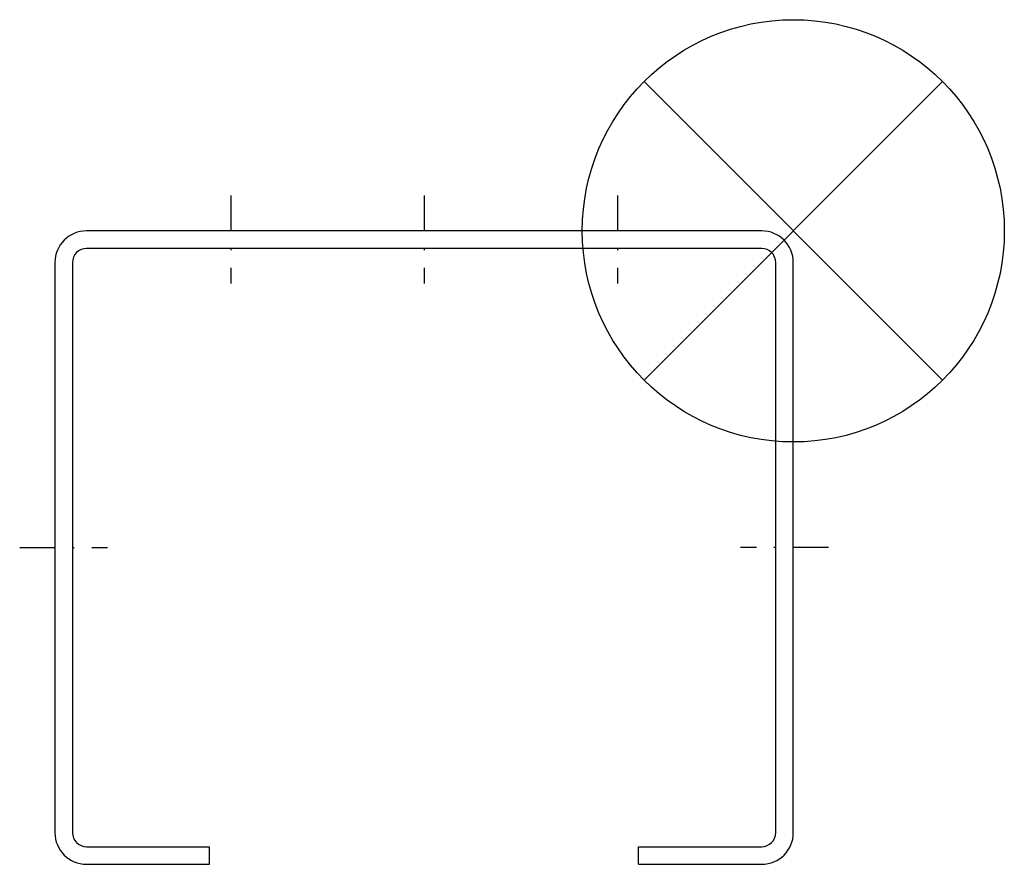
# Model space of a CAD drawing. Extents: x -110 to 30, y -90 to 30.
import ezdxf

# ---------------------------------------------------------------- set-up
doc = ezdxf.new("R2010")
doc.units = 0
doc.linetypes.add('STRICHPUNKT', pattern=[1.025, 0.5, -0.25, 0.025, -0.25])
doc.layers.get('0').update_dxf_attribs({"linetype": 'CONTINUOUS'})

# ---------------------------------------------------------------- blocks, each defined once
blk = doc.blocks.new('ZOP')
at = {"color": 6}
for p, q in [((21.21, 21.21), (-21.21, -21.21)), ((-21.21, 21.21), (21.21, -21.21))]:
    blk.add_line(p, q, dxfattribs=at)
blk.add_circle((0, 0), 30, dxfattribs=at)

msp = doc.modelspace()

# ---------------------------------------------------------------- linework, layer by layer
at = {"linetype": 'STRICHPUNKT', "ltscale": 10}
for p, q in [((-80, 5), (-80, -7.5)), ((-52.5, 5), (-52.5, -7.5)), ((-25, 5), (-25, -7.5)), ((-110, -45), (-97.5, -45)), ((5, -45), (-7.5, -45))]:
    msp.add_line(p, q, dxfattribs=at)
for p, q in [((-4.5, 0), (-100.5, 0)), ((-4.5, -2.5), (-100.5, -2.5)), ((-105, -4.5), (-105, -85.5)), ((-102.5, -4.5), (-102.5, -85.5)), ((-2.5, -85.5), (-2.5, -4.5)), ((0, -85.5), (0, -4.5)), ((-100.5, -87.5), (-83, -87.5)), ((-83, -90), (-83, -87.5)), ((-22, -87.5), (-4.5, -87.5)), ((-22, -90), (-22, -87.5)), ((-100.5, -90), (-83, -90)), ((-22, -90), (-4.5, -90))]:
    msp.add_line(p, q)
for centre, radius, start, end in [((-100.5, -4.5), 4.5, 90, 180), ((-4.5, -4.5), 4.5, 0, 90), ((-100.5, -4.5), 2, 90, 180), ((-4.5, -4.5), 2, 0, 90), ((-100.5, -85.5), 4.5, 180, 270), ((-100.5, -85.5), 2, 180, 270), ((-4.5, -85.5), 2, 270, 0), ((-4.5, -85.5), 4.5, 270, 0)]:
    msp.add_arc(centre, radius, start, end)

# ---------------------------------------------------------------- block references
msp.add_blockref('ZOP', (0, 0))

doc.saveas('drawing.dxf')
